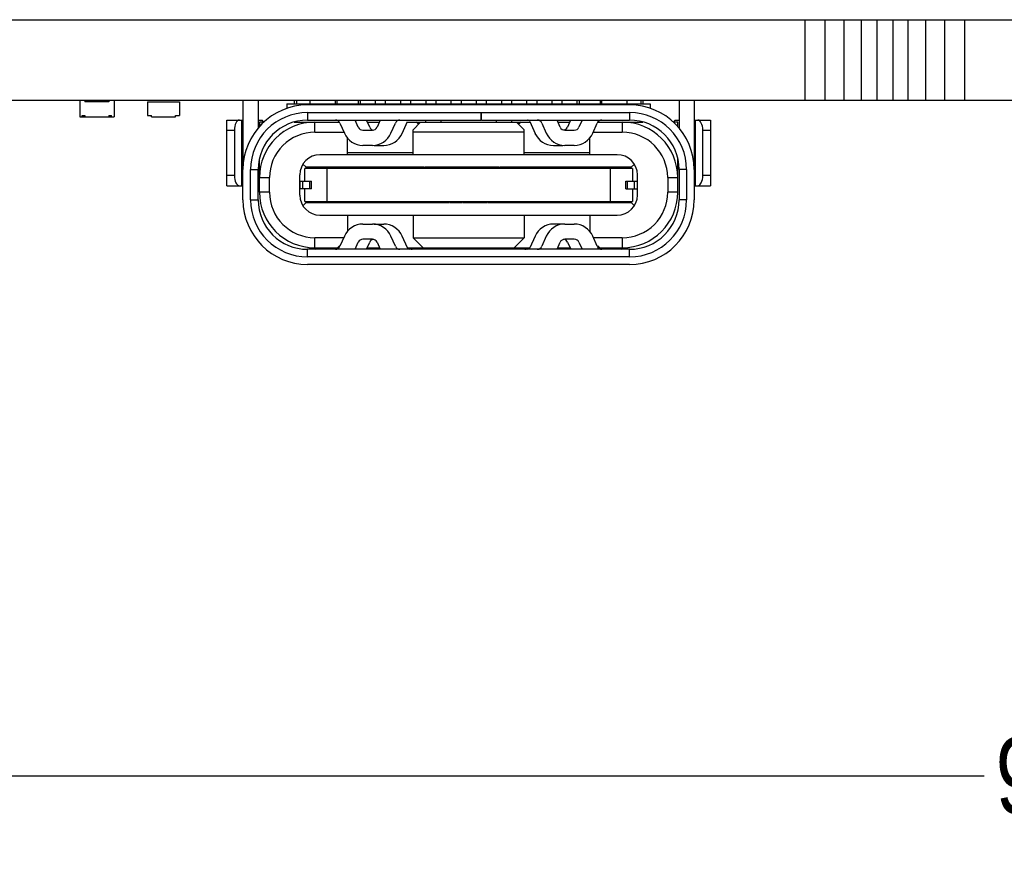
# Model space of a CAD drawing. Header units: inches. Extents: x -18 to 94, y -6 to 41.
# Tile 13 of 21: x 15 to 35, y 21 to 38. Entities that reach past the tile are written whole.
import ezdxf

# ---------------------------------------------------------------- set-up
doc = ezdxf.new("R2010")
doc.units = ezdxf.units.IN
doc.header["$LTSCALE"] = 1.21
doc.header["$MEASUREMENT"] = 0
doc.header["$PDMODE"] = 3
doc.header["$PDSIZE"] = 0.3125
doc.layers.get('0').update_dxf_attribs({"linetype": 'CONTINUOUS'})
doc.layers.get('Defpoints').update_dxf_attribs({"linetype": 'CONTINUOUS'})
doc.layers.add('DIM', color=3, linetype='CONTINUOUS')
doc.styles.get("Standard").update_dxf_attribs({"font": 'txt', "width": 0.8})
doc.dimstyles.get("Standard").update_dxf_attribs({"dimtxt": 0.15625, "dimasz": 0.1875, "dimexe": 0.125, "dimexo": 0.0625, "dimgap": 0.09, "dimtad": 0, "dimtih": 1, "dimtoh": 1, "dimzin": 4, "dimdsep": 46, "dimtxsty": 'STANDARD', "dimblk": '_FILLED', "dimblk1": '_FILLED', "dimblk2": '_FILLED', "dimcen": 0.09, "dimazin": 1, "dimtp": 0.01, "dimtm": 0.01, "dimtfac": 1, "dimtofl": 0, "dimtmove": 0, "dimatfit": 3, "dimldrblk": '_FILLED', "dimfxl": 1, "dimtolj": 1, "dimtzin": 4, "dimarcsym": 0})

# ---------------------------------------------------------------- blocks, each defined once
blk = doc.blocks.new('_FILLED')
at = {"color": 0, "linetype": 'ByBlock'}
blk.add_solid([(0, 0), (-1, 0.167), (-1, -0.167)], dxfattribs=at)
blk = doc.blocks.new('*D13')
at = {"layer": 'Defpoints', "color": 0}
for p in [(83.03, 22.624), (-10.98, 8.526), (83.03, 8.456)]:
    blk.add_point(p, dxfattribs=at)
at = {"layer": 'DIM', "color": 0, "lineweight": -2}
for p, q in [((-10.98, 8.589), (-10.98, 22.749)), ((83.03, 8.519), (83.03, 22.749)), ((-9.48, 22.624), (34.235, 22.624)), ((81.53, 22.624), (37.815, 22.624))]:
    blk.add_line(p, q, dxfattribs=at)
at = {"layer": 'DIM', "color": 0, "lineweight": -2, "xscale": 1.5, "yscale": 1.5, "zscale": 1.5, "rotation": 180}
blk.add_blockref('_FILLED', (-10.98, 22.624), dxfattribs=at)
at = {"layer": 'DIM', "color": 0, "lineweight": -2, "xscale": 1.5, "yscale": 1.5, "zscale": 1.5}
blk.add_blockref('_FILLED', (83.03, 22.624), dxfattribs=at)
at = {"layer": 'DIM', "color": 0, "insert": (36.025, 22.624), "char_height": 1.5, "attachment_point": 5}
blk.add_mtext('\\A1;94.0', dxfattribs=at)

msp = doc.modelspace()

# ---------------------------------------------------------------- linework, layer by layer
at = {"color": 7, "linetype": 'Continuous'}
for p, q in [((-10.99, 37.609), (83.03, 37.609)), ((30.692, 36.009), (30.692, 37.609)), ((31.084, 36.009), (31.084, 37.609)), ((31.461, 36.009), (31.461, 37.609)), ((31.808, 36.009), (31.808, 37.609)), ((32.113, 36.009), (32.113, 37.609)), ((32.434, 36.009), (32.434, 37.609)), ((32.732, 36.009), (32.732, 37.609)), ((33.08, 36.009), (33.08, 37.609)), ((33.457, 36.009), (33.457, 37.609)), ((33.849, 36.009), (33.849, 37.609)), ((83.03, 36.009), (-10.99, 36.009)), ((16.315, 36.009), (16.315, 35.684)), ((16.415, 36.009), (16.415, 35.984)), ((16.895, 35.984), (16.415, 35.984)), ((16.895, 36.009), (16.895, 35.984)), ((16.995, 36.009), (16.995, 35.684)), ((17.661, 35.984), (17.661, 35.709)), ((17.661, 35.984), (18.291, 35.984)), ((18.291, 35.984), (18.291, 35.709)), ((19.55, 36.009), (19.55, 34.645)), ((19.85, 36.009), (19.85, 35.463)), ((20.42, 35.939), (20.42, 35.849)), ((20.42, 35.939), (27.62, 35.939)), ((20.57, 35.939), (20.57, 36.009)), ((20.61, 36.009), (20.61, 35.939)), ((27.21, 35.919), (20.83, 35.919)), ((20.88, 35.939), (20.88, 36.009)), ((21.38, 35.939), (21.38, 36.009)), ((21.41, 36.009), (21.41, 35.939)), ((21.83, 36.009), (21.83, 35.939)), ((21.87, 36.009), (21.87, 35.955)), ((22.17, 36.009), (22.17, 35.939)), ((22.37, 36.009), (22.37, 35.939)), ((22.67, 36.009), (22.67, 35.939)), ((22.87, 36.009), (22.87, 35.939)), ((23.17, 36.009), (23.17, 35.939)), ((23.37, 36.009), (23.37, 35.939)), ((23.67, 36.009), (23.67, 35.939)), ((23.87, 36.009), (23.87, 35.939)), ((24.17, 36.009), (24.17, 35.939)), ((24.37, 36.009), (24.37, 35.939)), ((24.67, 36.009), (24.67, 35.939)), ((24.87, 36.009), (24.87, 35.939)), ((25.17, 36.009), (25.17, 35.939)), ((25.37, 36.009), (25.37, 35.939)), ((25.67, 36.009), (25.67, 35.939)), ((25.87, 36.009), (25.87, 35.939)), ((26.17, 35.955), (26.17, 35.995)), ((26.21, 36.009), (26.21, 35.939)), ((26.63, 36.009), (26.63, 35.939)), ((26.66, 35.939), (26.66, 36.009)), ((27.16, 35.939), (27.16, 36.009)), ((27.43, 36.009), (27.43, 35.939)), ((27.47, 36.009), (27.47, 35.939)), ((27.62, 35.939), (27.62, 35.849)), ((28.19, 36.009), (28.19, 35.462)), ((28.49, 36.009), (28.49, 34.639)), ((16.365, 35.684), (16.365, 35.709)), ((16.365, 35.709), (16.415, 35.709)), ((16.415, 35.709), (16.415, 35.684)), ((16.895, 35.709), (16.895, 35.684)), ((16.895, 35.709), (16.945, 35.709)), ((16.945, 35.684), (16.945, 35.709)), ((17.661, 35.709), (17.736, 35.709)), ((17.736, 35.684), (17.736, 35.709)), ((18.216, 35.684), (18.216, 35.709)), ((18.216, 35.709), (18.291, 35.709)), ((20.83, 35.769), (20.83, 35.619)), ((20.83, 35.769), (27.21, 35.769)), ((24.265, 35.769), (24.265, 35.619)), ((24.275, 35.719), (24.265, 35.719)), ((24.275, 35.619), (24.275, 35.769)), ((27.21, 35.769), (27.21, 35.619)), ((16.315, 35.684), (16.995, 35.684)), ((16.49, 35.674), (16.454, 35.674)), ((16.629, 35.674), (16.527, 35.674)), ((16.744, 35.674), (16.642, 35.674)), ((16.859, 35.674), (16.757, 35.674)), ((17.736, 35.684), (18.216, 35.684)), ((19.23, 34.319), (19.23, 35.619)), ((19.23, 35.619), (19.55, 35.619)), ((19.53, 34.319), (19.53, 35.619)), ((19.85, 35.619), (19.93, 35.619)), ((19.875, 35.579), (19.875, 35.491)), ((19.961, 35.579), (19.875, 35.579)), ((19.965, 35.578), (19.93, 35.619)), ((20.567, 35.579), (21.459, 35.579)), ((20.83, 35.619), (24.265, 35.619)), ((20.975, 35.379), (20.975, 35.579)), ((21.471, 35.559), (21.56, 35.358)), ((21.835, 35.479), (21.773, 35.619)), ((22.061, 35.478), (21.998, 35.619)), ((22.016, 35.579), (22.249, 35.579)), ((22.267, 35.619), (22.206, 35.479)), ((22.48, 35.358), (22.569, 35.559)), ((22.704, 35.356), (22.807, 35.589)), ((22.802, 35.579), (25.237, 35.579)), ((23.07, 35.579), (22.92, 35.429)), ((23.032, 35.541), (22.978, 35.579)), ((23.17, 35.579), (23.17, 35.619)), ((23.47, 35.619), (23.47, 35.579)), ((24.275, 35.619), (24.265, 35.619)), ((24.275, 35.619), (27.21, 35.619)), ((24.57, 35.579), (24.57, 35.619)), ((24.87, 35.619), (24.87, 35.579)), ((25.12, 35.429), (24.97, 35.579)), ((25.062, 35.579), (25.008, 35.541)), ((25.232, 35.589), (25.336, 35.356)), ((25.471, 35.559), (25.56, 35.358)), ((25.835, 35.479), (25.773, 35.619)), ((25.791, 35.579), (26.023, 35.579)), ((26.041, 35.619), (25.978, 35.478)), ((26.267, 35.619), (26.206, 35.479)), ((26.48, 35.358), (26.569, 35.559)), ((26.581, 35.579), (27.472, 35.579)), ((27.065, 35.579), (27.065, 35.379)), ((28.11, 35.619), (28.075, 35.577)), ((28.165, 35.579), (28.079, 35.579)), ((28.11, 35.619), (28.19, 35.619)), ((28.165, 35.491), (28.165, 35.579)), ((28.51, 35.619), (28.51, 34.319)), ((28.51, 35.619), (28.81, 35.619)), ((28.81, 35.619), (28.81, 34.319)), ((19.23, 35.419), (19.38, 35.419)), ((19.38, 35.419), (19.38, 34.519)), ((20.975, 35.379), (21.551, 35.379)), ((21.926, 35.419), (22.114, 35.419)), ((22.92, 34.934), (22.92, 35.429)), ((25.12, 35.379), (22.92, 35.379)), ((25.12, 34.934), (25.12, 35.429)), ((25.926, 35.419), (26.114, 35.419)), ((26.489, 35.379), (27.065, 35.379)), ((28.66, 34.519), (28.66, 35.419)), ((28.66, 35.419), (28.81, 35.419)), ((21.62, 34.934), (21.62, 35.264)), ((22.114, 35.119), (21.926, 35.119)), ((22.152, 35.119), (22.338, 35.119)), ((25.701, 35.119), (25.887, 35.119)), ((26.114, 35.119), (25.926, 35.119)), ((26.42, 34.934), (26.42, 35.264)), ((19.53, 35.069), (19.55, 35.069)), ((26.965, 34.934), (21.075, 34.934)), ((21.62, 34.979), (22.92, 34.979)), ((25.12, 34.979), (26.42, 34.979)), ((28.49, 35.069), (28.51, 35.069)), ((19.55, 34.869), (19.53, 34.869)), ((19.875, 34.189), (19.875, 34.849)), ((20.737, 34.747), (20.8, 34.684)), ((27.24, 34.684), (27.304, 34.747)), ((28.165, 34.189), (28.165, 34.849)), ((28.51, 34.869), (28.49, 34.869)), ((19.55, 34.039), (19.55, 34.639)), ((19.7, 34.039), (19.7, 34.639)), ((19.7, 34.639), (19.85, 34.639)), ((19.85, 34.039), (19.85, 34.639)), ((20.675, 34.134), (20.675, 34.534)), ((20.775, 34.409), (20.775, 34.659)), ((27.265, 34.659), (20.775, 34.659)), ((20.8, 34.659), (20.8, 34.684)), ((21.095, 34.684), (20.8, 34.684)), ((21.095, 34.654), (21.095, 34.689)), ((21.445, 34.689), (21.095, 34.689)), ((21.217, 34.009), (21.217, 34.659)), ((21.445, 34.689), (21.445, 34.659)), ((23.135, 34.684), (21.445, 34.684)), ((22.635, 34.659), (22.635, 34.684)), ((22.67, 34.659), (22.67, 34.664)), ((22.87, 34.664), (22.87, 34.659)), ((22.905, 34.659), (22.905, 34.684)), ((23.145, 34.659), (23.145, 34.689)), ((23.395, 34.689), (23.145, 34.689)), ((23.395, 34.689), (23.395, 34.659)), ((23.405, 34.659), (23.405, 34.684)), ((24.635, 34.684), (23.405, 34.684)), ((23.635, 34.659), (23.635, 34.684)), ((23.67, 34.671), (23.656, 34.684)), ((23.67, 34.659), (23.67, 34.671)), ((23.87, 34.671), (23.884, 34.684)), ((23.87, 34.671), (23.87, 34.659)), ((23.905, 34.659), (23.905, 34.684)), ((24.135, 34.659), (24.135, 34.684)), ((24.17, 34.671), (24.156, 34.684)), ((24.17, 34.659), (24.17, 34.671)), ((24.37, 34.671), (24.384, 34.684)), ((24.37, 34.671), (24.37, 34.659)), ((24.405, 34.659), (24.405, 34.684)), ((24.645, 34.659), (24.645, 34.689)), ((24.895, 34.689), (24.645, 34.689)), ((24.895, 34.689), (24.895, 34.659)), ((24.905, 34.659), (24.905, 34.684)), ((26.595, 34.684), (24.905, 34.684)), ((25.135, 34.659), (25.135, 34.684)), ((25.17, 34.659), (25.17, 34.664)), ((25.37, 34.664), (25.37, 34.659)), ((25.405, 34.659), (25.405, 34.684)), ((26.595, 34.659), (26.595, 34.689)), ((26.945, 34.689), (26.595, 34.689)), ((26.823, 34.659), (26.823, 34.009)), ((26.945, 34.689), (26.945, 34.654)), ((27.24, 34.684), (26.945, 34.684)), ((27.24, 34.659), (27.24, 34.684)), ((27.265, 34.659), (27.265, 34.409)), ((27.365, 34.134), (27.365, 34.534)), ((28.19, 34.639), (28.19, 34.039)), ((28.34, 34.639), (28.19, 34.639)), ((28.34, 34.639), (28.34, 34.039)), ((28.49, 34.639), (28.49, 34.039)), ((19.38, 34.519), (19.23, 34.519)), ((19.875, 34.479), (20.075, 34.479)), ((20.075, 34.189), (20.075, 34.479)), ((20.675, 34.409), (20.905, 34.409)), ((20.681, 34.259), (20.681, 34.409)), ((20.731, 34.409), (20.731, 34.259)), ((20.876, 34.259), (20.876, 34.409)), ((20.905, 34.259), (20.905, 34.409)), ((27.135, 34.259), (27.135, 34.409)), ((27.135, 34.409), (27.365, 34.409)), ((27.165, 34.409), (27.165, 34.259)), ((27.31, 34.259), (27.31, 34.409)), ((27.36, 34.409), (27.36, 34.259)), ((27.965, 34.479), (27.965, 34.189)), ((27.965, 34.479), (28.165, 34.479)), ((28.81, 34.519), (28.66, 34.519)), ((19.23, 34.319), (19.55, 34.319)), ((20.075, 34.189), (19.875, 34.189)), ((20.905, 34.259), (20.675, 34.259)), ((20.775, 34.009), (20.775, 34.259)), ((27.135, 34.259), (27.365, 34.259)), ((27.265, 34.259), (27.265, 34.009)), ((28.165, 34.189), (27.965, 34.189)), ((28.51, 34.319), (28.81, 34.319)), ((19.7, 34.039), (19.85, 34.039)), ((20.8, 33.984), (20.737, 33.92)), ((20.775, 34.009), (27.265, 34.009)), ((20.8, 33.984), (20.8, 34.009)), ((20.8, 33.984), (21.095, 33.984)), ((21.095, 33.989), (21.095, 34.009)), ((21.095, 33.989), (21.445, 33.989)), ((21.445, 34.012), (21.445, 33.989)), ((21.445, 33.984), (22.595, 33.984)), ((22.595, 33.989), (22.595, 34.009)), ((22.595, 33.989), (22.635, 33.989)), ((22.635, 33.984), (22.905, 33.984)), ((22.67, 34.003), (22.67, 34.009)), ((22.87, 34.009), (22.87, 34.003)), ((22.905, 33.989), (22.945, 33.989)), ((22.945, 34.009), (22.945, 33.989)), ((22.945, 33.984), (23.635, 33.984)), ((23.135, 33.984), (23.135, 34.009)), ((23.17, 34.003), (23.17, 34.009)), ((23.37, 34.009), (23.37, 34.003)), ((23.405, 33.984), (23.405, 34.009)), ((23.645, 33.989), (23.645, 34.009)), ((23.645, 33.989), (23.895, 33.989)), ((23.895, 34.012), (23.895, 33.989)), ((23.905, 33.984), (23.905, 34.009)), ((23.905, 33.984), (24.135, 33.984)), ((24.145, 33.989), (24.145, 34.009)), ((24.145, 33.989), (24.395, 33.989)), ((24.395, 34.012), (24.395, 33.989)), ((24.405, 34.009), (24.405, 33.984)), ((24.405, 33.984), (25.095, 33.984)), ((24.635, 33.984), (24.635, 34.009)), ((24.67, 34.003), (24.67, 34.009)), ((24.87, 34.009), (24.87, 34.003)), ((24.905, 33.984), (24.905, 34.009)), ((25.095, 33.989), (25.095, 34.009)), ((25.095, 33.989), (25.135, 33.989)), ((25.135, 33.984), (25.405, 33.984)), ((25.17, 34.003), (25.17, 34.009)), ((25.37, 34.009), (25.37, 34.003)), ((25.405, 33.989), (25.445, 33.989)), ((25.445, 34.009), (25.445, 33.989)), ((25.445, 33.984), (26.595, 33.984)), ((26.595, 33.989), (26.595, 34.009)), ((26.595, 33.989), (26.945, 33.989)), ((26.945, 34.009), (26.945, 33.989)), ((26.945, 33.984), (27.24, 33.984)), ((27.24, 33.984), (27.24, 34.009)), ((27.24, 33.984), (27.304, 33.92)), ((28.34, 34.039), (28.19, 34.039)), ((21.075, 33.734), (26.965, 33.734)), ((21.62, 33.734), (21.62, 33.414)), ((21.926, 33.559), (22.114, 33.559)), ((22.152, 33.559), (22.338, 33.559)), ((22.92, 33.734), (22.92, 33.289)), ((25.12, 33.734), (25.12, 33.289)), ((25.889, 33.559), (25.703, 33.559)), ((25.926, 33.559), (26.114, 33.559)), ((26.42, 33.734), (26.42, 33.414)), ((20.975, 33.089), (20.975, 33.289)), ((21.546, 33.289), (20.975, 33.289)), ((21.56, 33.32), (21.471, 33.119)), ((21.773, 33.059), (21.835, 33.199)), ((22.114, 33.259), (21.926, 33.259)), ((21.998, 33.059), (22.061, 33.199)), ((22.206, 33.199), (22.267, 33.059)), ((22.569, 33.119), (22.48, 33.32)), ((22.807, 33.088), (22.704, 33.321)), ((22.92, 33.289), (23.12, 33.089)), ((22.92, 33.289), (25.12, 33.289)), ((24.92, 33.089), (25.12, 33.289)), ((25.338, 33.321), (25.234, 33.088)), ((25.56, 33.32), (25.471, 33.119)), ((25.773, 33.059), (25.835, 33.199)), ((26.114, 33.259), (25.926, 33.259)), ((25.98, 33.199), (26.043, 33.059)), ((26.206, 33.199), (26.267, 33.059)), ((26.569, 33.119), (26.48, 33.32)), ((27.065, 33.289), (26.494, 33.289)), ((27.065, 33.289), (27.065, 33.089)), ((20.83, 32.909), (20.83, 33.059)), ((27.21, 33.059), (20.83, 33.059)), ((20.975, 33.089), (21.449, 33.089)), ((21.02, 33.059), (21.02, 33.089)), ((21.32, 33.089), (21.32, 33.059)), ((21.42, 33.089), (21.461, 33.129)), ((22.012, 33.089), (22.254, 33.089)), ((22.807, 33.089), (25.234, 33.089)), ((22.81, 33.088), (22.81, 33.084)), ((25.23, 33.082), (25.23, 33.088)), ((25.786, 33.089), (26.03, 33.089)), ((26.579, 33.129), (26.62, 33.089)), ((26.591, 33.089), (27.065, 33.089)), ((26.72, 33.059), (26.72, 33.089)), ((27.02, 33.089), (27.02, 33.059)), ((27.21, 32.909), (27.21, 33.059)), ((27.21, 32.909), (20.83, 32.909)), ((27.21, 32.759), (20.83, 32.759))]:
    msp.add_line(p, q, dxfattribs=at)
for centre, radius, start, end in [((20.83, 34.639), 1.28, 90, 180), ((27.21, 34.639), 1.28, 0, 90), ((20.83, 34.639), 1.13, 90, 180), ((27.21, 34.639), 1.13, 0, 90), ((20.83, 34.639), 0.98, 90, 180), ((20.975, 34.479), 1.1, 90, 180), ((21.38, 35.519), 0.1, 23.7495, 90), ((22.66, 35.519), 0.1, 90, 156.2505), ((25.187, 35.569), 0.05, 23.9625, 90), ((25.38, 35.519), 0.1, 23.7495, 90), ((26.66, 35.519), 0.1, 90, 156.2505), ((27.065, 34.479), 1.1, 0, 90), ((27.21, 34.639), 0.98, 0, 90), ((20.975, 34.479), 0.9, 89.9999, 180), ((21.926, 35.519), 0.4, 203.7495, 270), ((21.926, 35.519), 0.1, 203.7495, 270), ((22.152, 35.519), 0.1, 203.9625, 257.8268), ((22.114, 35.519), 0.1, 270, 336.2505), ((22.114, 35.519), 0.4, 270, 336.2505), ((22.338, 35.519), 0.4, 270, 336.0375), ((25.701, 35.519), 0.4, 203.9625, 270), ((25.926, 35.519), 0.4, 203.7495, 270), ((25.926, 35.519), 0.1, 203.7495, 270), ((25.887, 35.519), 0.1, 286.5828, 336.0375), ((26.114, 35.519), 0.1, 270, 336.2505), ((26.114, 35.519), 0.4, 270, 336.2505), ((27.065, 34.479), 0.9, 360, 90), ((21.075, 34.534), 0.4, 90, 180), ((26.965, 34.534), 0.4, 0, 90), ((20.975, 34.189), 1.1, 180, 270), ((20.975, 34.189), 0.9, 180, 270), ((27.065, 34.189), 1.1, 270, 0), ((27.065, 34.189), 0.9, 269.9999, 0), ((20.83, 34.039), 1.28, 180, 270), ((20.83, 34.039), 1.13, 180, 270), ((20.83, 34.039), 0.98, 180, 270), ((21.075, 34.134), 0.4, 180, 270), ((26.965, 34.134), 0.4, 270, 360), ((27.21, 34.039), 1.28, 270, 0), ((27.21, 34.039), 1.13, 270, 0), ((27.21, 34.039), 0.98, 270, 0), ((27.21, 34.039), 0.98, 270, 0), ((21.926, 33.159), 0.4, 90, 156.2505), ((22.114, 33.159), 0.4, 23.7495, 90), ((22.338, 33.159), 0.4, 23.9625, 90), ((25.703, 33.159), 0.4, 90, 156.0375), ((25.926, 33.159), 0.4, 90, 156.2505), ((26.114, 33.159), 0.4, 23.7495, 90), ((21.926, 33.159), 0.1, 90, 156.2505), ((22.152, 33.159), 0.1, 106.5828, 156.0375), ((22.114, 33.159), 0.1, 23.7495, 90), ((25.926, 33.159), 0.1, 90, 156.2505), ((25.889, 33.159), 0.1, 23.9625, 80.0785), ((26.114, 33.159), 0.1, 23.7495, 90), ((20.72, 33.216), 0.3, 328.0876, 333.2253), ((21.38, 33.159), 0.1, 270, 336.2505), ((21.27, 33.059), 0.15, 2.8596, 10.9809), ((22.66, 33.159), 0.1, 203.7495, 270), ((22.853, 33.109), 0.05, 203.9625, 266.9987), ((22.911, 33.209), 0.15, 233.4852, 267.8198), ((25.13, 33.209), 0.15, 272.165, 306.5137), ((25.189, 33.109), 0.05, 273.001, 336.0375), ((25.38, 33.159), 0.1, 270, 336.2505), ((26.66, 33.159), 0.1, 203.7495, 270), ((27.32, 33.216), 0.3, 206.7648, 211.9126)]:
    msp.add_arc(centre, radius, start, end, dxfattribs=at)
for centre, major_axis, ratio, start_param, end_param in [((19.48, 35.419), (0, 0.2), 0.500078, 6.283185, 7.853982), ((28.56, 35.419), (0, 0.2), 0.499922, -1.570796, 0), ((19.48, 34.519), (0, 0.2), 0.500078, -4.712389, -3.141593), ((28.56, 34.519), (0, 0.2), 0.499922, 3.141593, 4.712389), ((22.653, 34.254), (0, 0.27), 0.175, 3.141593, 3.521), ((22.888, 34.254), (0, 0.27), 0.175, 2.762185, 3.141593), ((25.153, 34.254), (0, 0.27), 0.175, 3.141593, 3.521), ((25.388, 34.254), (0, 0.27), 0.175, 2.762185, 3.141593)]:
    msp.add_ellipse(centre, major_axis=major_axis, ratio=ratio, start_param=start_param, end_param=end_param, dxfattribs=at)
for points, knots in [([(22.67, 34.664), (22.669, 34.667), (22.666, 34.672), (22.661, 34.68), (22.656, 34.684), (22.653, 34.684)], [0, 0, 0, 0, 0.347787, 0.623569, 1, 1, 1, 1]), ([(22.888, 34.684), (22.884, 34.684), (22.879, 34.68), (22.874, 34.672), (22.871, 34.667), (22.87, 34.664)], [0, 0, 0, 0, 0.376431, 0.652213, 1, 1, 1, 1]), ([(25.17, 34.664), (25.169, 34.667), (25.166, 34.672), (25.161, 34.68), (25.156, 34.684), (25.153, 34.684)], [0, 0, 0, 0, 0.347787, 0.623569, 1, 1, 1, 1]), ([(25.388, 34.684), (25.384, 34.684), (25.379, 34.68), (25.374, 34.672), (25.371, 34.667), (25.37, 34.664)], [0, 0, 0, 0, 0.376431, 0.652213, 1, 1, 1, 1]), ([(23.153, 33.984), (23.156, 33.984), (23.161, 33.988), (23.166, 33.995), (23.169, 34), (23.17, 34.003)], [0, 0, 0, 0, 0.376436, 0.652267, 1, 1, 1, 1]), ([(23.388, 33.984), (23.384, 33.984), (23.379, 33.988), (23.374, 33.995), (23.371, 34), (23.37, 34.003)], [0, 0, 0, 0, 0.376431, 0.652221, 1, 1, 1, 1]), ([(24.653, 33.984), (24.656, 33.984), (24.661, 33.988), (24.666, 33.995), (24.669, 34), (24.67, 34.003)], [0, 0, 0, 0, 0.376436, 0.652267, 1, 1, 1, 1]), ([(24.888, 33.984), (24.884, 33.984), (24.879, 33.988), (24.874, 33.995), (24.871, 34), (24.87, 34.003)], [0, 0, 0, 0, 0.376431, 0.652221, 1, 1, 1, 1])]:
    msp.add_open_spline(points, degree=3, knots=knots, dxfattribs=at)

# ---------------------------------------------------------------- dimensions: what is measured, and where the dimension line sits
at = {"layer": 'DIM'}
dim = msp.add_linear_dim(base=(83.03, 22.624), p1=(-10.98, 8.526), p2=(83.03, 8.456), dimstyle='STANDARD', override={"dimtxt": 1.5, "dimasz": 1.5, "dimtih": 0, "dimtoh": 0, "dimdec": 1, "dimzin": 0, "dimblk": '_FILLED', "dimcen": 0.198, "dimadec": 0, "dimazin": 0, "dimtp": 0, "dimtm": 0, "dimtdec": 4, "dimtzin": 0}, dxfattribs=at)
dim.commit()
dim.dimension.update_dxf_attribs({"geometry": '*D13', "text_midpoint": (36.025, 22.624)})

doc.saveas('drawing.dxf')
